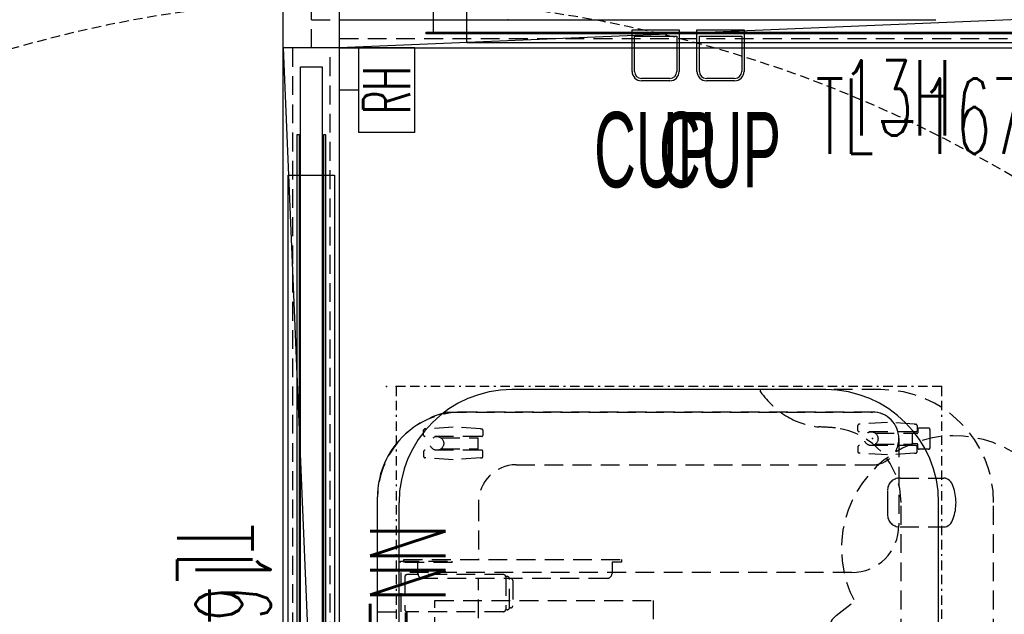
# Model space of a CAD drawing. Header units: inches. Extents: x -44 to 557, y -127 to 150.
# Tile 4 of 250: x 0 to 53, y -19 to 13. Entities that reach past the tile are written whole.
import ezdxf
from ezdxf.enums import TextEntityAlignment as Align

# ---------------------------------------------------------------- set-up
doc = ezdxf.new("R2010")
doc.units = ezdxf.units.IN
doc.header["$MEASUREMENT"] = 0
doc.linetypes.add('BORDER', pattern=[1.75, 0.5, -0.25, 0.5, -0.25, 0, -0.25])
doc.linetypes.add('DASHEDX2', pattern=[1.5, 1, -0.5])
for name, color, linetype in [('A-FURN-3-ECHO-SCREEN', 96, 'Continuous'), ('A-FURN-P-COMP', 86, 'Continuous'), ('A-FURN-P-COMP-TEXT2', 86, 'Continuous'), ('A-FURN-P-PNLS', 5, 'Continuous'), ('A-FURN-P-PNLS-ACCESS', 4, 'Continuous'), ('A-FURN-P-PNLS-CON', 104, 'Continuous'), ('A-FURN-P-PNLS-CON-SYMBOL', 104, 'Continuous'), ('A-FURN-P-PNLS-CON-TEXT2', 104, 'Continuous'), ('A-FURN-P-PNLS-CON-TEXT3', 104, 'Continuous'), ('A-FURN-P-PNLS-POWR', 230, 'Continuous'), ('A-FURN-P-PNLS-TEXT2', 5, 'Continuous'), ('A-FURN-P-PNLS-TEXT3', 4, 'Continuous'), ('A-FURN-P-PNLS-TEXT4', 4, 'Continuous'), ('A-FURN-P-TABLE', 3, 'Continuous'), ('A-FURN-P-TABLE-BORDER', 2, 'Continuous'), ('A-FURN-P-TABLE-EXTENDED-HEIGHT', 3, 'Continuous'), ('A-FURN-P-TABLE-SUPPORT', 202, 'Continuous'), ('A-FURN-P-TABLE-SWING', 3, 'Continuous'), ('A-FURN-P-TEXT_UTEXT', 7, 'Continuous'), ('A-FURN-P-WKSF-ACC', 202, 'Continuous'), ('PSATTR', 7, 'Continuous')]:
    doc.layers.add(name, color=color, linetype=linetype)
doc.styles.add('0', font='TXT.SHX')
doc.styles.add('CAD_FNT', font='TXT.SHX', dxfattribs={"width": 0.6})
doc.styles.add('PMSymText', font='txt.shx', dxfattribs={"width": 0.65})
doc.styles.get("Standard").update_dxf_attribs({"font": 'arial.ttf'})

# ---------------------------------------------------------------- blocks, each defined once
blk = doc.blocks.new('VZFF1-XX72-EBB-2D')
at = {"layer": 'A-FURN-P-PNLS'}
for q in [(0, 3), (72, 0)]:
    blk.add_line((0, 0), q, dxfattribs=at)
blk.add_point((0, 0), dxfattribs=at)
at = {"layer": 'A-FURN-P-PNLS-POWR'}
blk.add_line((0, 1.5), (31.685, 1.5), dxfattribs=at)
blk.add_point((8.95, 1.5), dxfattribs=at)
at = {"layer": 'A-FURN-P-PNLS-TEXT2', "style": 'CAD_FNT', "width": 0.55, "flags": 8}
blk.add_attdef('ITEXT2', text='', height=6, dxfattribs=at).set_placement((36, 9.699), align=Align.MIDDLE_CENTER)
at = {"layer": 'A-FURN-P-PNLS-TEXT3', "style": 'CAD_FNT', "width": 0.55, "flags": 8}
blk.add_attdef('ITEXT3', text='', height=2.5, dxfattribs=at).set_placement((69.754, -2.5), align=Align.MIDDLE_CENTER)
at = {"layer": 'A-FURN-P-PNLS-TEXT4', "style": 'CAD_FNT', "width": 0.55, "flags": 8}
blk.add_attdef('ITEXT4', text='', height=2.5, rotation=180, dxfattribs=at).set_placement((2.246, 5.5), align=Align.MIDDLE_CENTER)
at = {"layer": 'A-FURN-P-TEXT_UTEXT', "style": 'PMSymText', "width": 0.65, "flags": 8}
for tag, p in [('PSUT1', (35.703, -10)), ('PSUT3', (35.703, -22))]:
    blk.add_attdef(tag, text='', height=4, dxfattribs=at).set_placement(p, align=Align.CENTER)
at = {"layer": 'A-FURN-P-TEXT_UTEXT', "style": 'PMSymText', "width": 0.65}
blk.add_attdef('PSUT2', text='', height=4, dxfattribs=at).set_placement((35.703, -16), align=Align.CENTER)
at = {"layer": 'PSATTR', "flags": 1}
for tag in ['PSON', 'PSMC', 'PSDH', 'PSPN', 'PSQT', 'PSEC', 'PST5', 'PST4', 'PST3', 'PST2', 'PST1']:
    blk.add_attdef(tag, text='', height=1, dxfattribs=at).set_placement((0, 0), align=Align.TOP_CENTER)
blk = doc.blocks.new('VZFF1-XX72-BN-2D')
at = {"layer": 'A-FURN-P-PNLS'}
for p, q in [((0, 3), (72, 3)), ((72, 0), (72, 3)), ((0, 0), (72, 0))]:
    blk.add_line(p, q, dxfattribs=at)
for p in [(72, 3), (72, 0)]:
    blk.add_point(p, dxfattribs=at)
at = {"layer": 'A-FURN-P-PNLS-ACCESS'}
for p, q in [((69.754, -1), (69.754, 0)), ((67.504, -4), (67.504, -1)), ((72.004, -1), (67.504, -1)), ((72.004, -4), (72.004, -1)), ((67.504, -4), (72.004, -4))]:
    blk.add_line(p, q, dxfattribs=at)
at = {"layer": 'A-FURN-P-PNLS-TEXT2', "style": 'CAD_FNT', "width": 0.55, "flags": 8}
blk.add_attdef('ITEXT2', text='', height=6, dxfattribs=at).set_placement((36, 9.699), align=Align.MIDDLE_CENTER)
at = {"layer": 'A-FURN-P-PNLS-TEXT3', "style": 'CAD_FNT', "width": 0.55, "flags": 8}
blk.add_attdef('ITEXT3', text='', height=2.5, dxfattribs=at).set_placement((69.754, -2.5), align=Align.MIDDLE_CENTER)
at = {"layer": 'A-FURN-P-TEXT_UTEXT', "style": 'PMSymText', "width": 0.65, "flags": 8}
for tag, p in [('PSUT1', (35.702, -10)), ('PSUT3', (35.702, -22))]:
    blk.add_attdef(tag, text='', height=4, dxfattribs=at).set_placement(p, align=Align.CENTER)
at = {"layer": 'A-FURN-P-TEXT_UTEXT', "style": 'PMSymText', "width": 0.65}
blk.add_attdef('PSUT2', text='', height=4, dxfattribs=at).set_placement((35.702, -16), align=Align.CENTER)
at = {"layer": 'PSATTR', "flags": 1}
for tag in ['PSON', 'PSMC', 'PSDH', 'PSPN', 'PSQT', 'PSEC', 'PST5', 'PST4', 'PST3', 'PST2', 'PST1']:
    blk.add_attdef(tag, text='', height=1, dxfattribs=at).set_placement((0, 0), align=Align.TOP_CENTER)
blk = doc.blocks.new('VZTI-XX72-NN-2D')
at = {"layer": 'A-FURN-P-PNLS', "linetype": 'DASHEDX2'}
blk.add_line((0, 0.5), (72, 0.5), dxfattribs=at)
at = {"layer": 'A-FURN-P-PNLS'}
for p in [(0, 0), (72, 0)]:
    blk.add_point(p, dxfattribs=at)
at = {"layer": 'A-FURN-P-PNLS-TEXT2', "style": 'CAD_FNT', "width": 0.55, "flags": 8}
blk.add_attdef('ITEXT2', text='', height=4, dxfattribs=at).set_placement((36, -1.625), align=Align.TOP_CENTER)
at = {"layer": 'A-FURN-P-TEXT_UTEXT', "style": 'PMSymText', "width": 0.65, "flags": 8}
for tag, p in [('PSUT1', (34.989, -11.626)), ('PSUT3', (34.989, -23.626))]:
    blk.add_attdef(tag, text='', height=4, dxfattribs=at).set_placement(p, align=Align.CENTER)
at = {"layer": 'A-FURN-P-TEXT_UTEXT', "style": 'PMSymText', "width": 0.65}
blk.add_attdef('PSUT2', text='', height=4, dxfattribs=at).set_placement((34.989, -17.626), align=Align.CENTER)
at = {"layer": 'PSATTR', "flags": 1}
for tag in ['PSON', 'PSMC', 'PSDH', 'PSPN', 'PSQT', 'PSEC', 'PST5', 'PST4', 'PST3', 'PST2', 'PST1']:
    blk.add_attdef(tag, text='', height=1, dxfattribs=at).set_placement((0, 0), align=Align.TOP_CENTER)
blk = doc.blocks.new('VZCT-XX00-P-2D')
at = {"layer": 'A-FURN-P-PNLS-CON'}
for p, q in [((0, 0), (0, 3)), ((0, 3), (3, 3)), ((3, 0), (3, 3)), ((0, 0), (3, 0))]:
    blk.add_line(p, q, dxfattribs=at)
at = {"layer": 'A-FURN-P-PNLS-CON', "linetype": 'DASHEDX2'}
for p, q in [((0, 1.5), (3, 1.5)), ((1.5, 1.5), (1.5, 0))]:
    blk.add_line(p, q, dxfattribs=at)
at = {"layer": 'A-FURN-P-PNLS-CON'}
for p in [(0, 3), (3, 3), (0, 0), (3, 0)]:
    blk.add_point(p, dxfattribs=at)
at = {"layer": 'A-FURN-P-PNLS-CON-SYMBOL'}
for p, q in [((-2.137, 37.341), (-7.28, 32.198)), ((5.137, 37.341), (-2.137, 37.341)), ((10.28, 32.198), (5.137, 37.341)), ((-7.28, 32.198), (-7.28, 24.924)), ((10.28, 24.924), (10.28, 32.198)), ((-7.28, 28.561), (10.28, 28.561)), ((-7.28, 24.924), (-2.137, 19.78)), ((5.137, 19.78), (10.28, 24.924)), ((-2.137, 19.78), (5.137, 19.78))]:
    blk.add_line(p, q, dxfattribs=at)
at = {"layer": 'A-FURN-P-PNLS-CON-TEXT2', "style": 'CAD_FNT', "width": 0.55, "flags": 8}
blk.add_attdef('ITEXT2', text='', height=4, dxfattribs=at).set_placement((1.5, 31.561), align=Align.MIDDLE_CENTER)
at = {"layer": 'A-FURN-P-PNLS-CON-TEXT3', "style": 'CAD_FNT', "width": 0.55, "flags": 8}
blk.add_attdef('ITEXT3', text='', height=4, dxfattribs=at).set_placement((1.5, 25.561), align=Align.MIDDLE_CENTER)
at = {"layer": 'A-FURN-P-TEXT_UTEXT', "style": 'PMSymText', "width": 0.65, "flags": 8}
for tag, p in [('PSUT1', (1.5, -7.297)), ('PSUT3', (1.5, -19.297))]:
    blk.add_attdef(tag, text='', height=4, dxfattribs=at).set_placement(p, align=Align.CENTER)
at = {"layer": 'A-FURN-P-TEXT_UTEXT', "style": 'PMSymText', "width": 0.65}
blk.add_attdef('PSUT2', text='', height=4, dxfattribs=at).set_placement((1.5, -13.297), align=Align.CENTER)
at = {"layer": 'PSATTR', "flags": 1}
for tag in ['PSON', 'PSMC', 'PSDH', 'PSPN', 'PSQT', 'PSEC', 'PST5', 'PST4', 'PST3', 'PST2', 'PST1']:
    blk.add_attdef(tag, text='', height=1, dxfattribs=at).set_placement((0, 0), align=Align.TOP_CENTER)
blk = doc.blocks.new('VZCC-0072-X-2D')
at = {"layer": 'A-FURN-P-PNLS'}
blk.add_line((72, 3), (0, 0), dxfattribs=at)
for p in [(72, 3), (0, 0), (72, 0)]:
    blk.add_point(p, dxfattribs=at)
at = {"layer": 'A-FURN-P-PNLS-TEXT2', "style": '0', "width": 0.55, "flags": 8}
blk.add_attdef('ITEXT2', text='', height=4, dxfattribs=at).set_placement((35.641, 10.508), align=Align.BOTTOM_CENTER)
at = {"layer": 'A-FURN-P-TEXT_UTEXT', "style": 'PMSymText', "width": 0.65, "flags": 8}
for tag, p in [('PSUT1', (34.989, -7.297)), ('PSUT3', (34.989, -19.297))]:
    blk.add_attdef(tag, text='', height=4, dxfattribs=at).set_placement(p, align=Align.CENTER)
at = {"layer": 'A-FURN-P-TEXT_UTEXT', "style": 'PMSymText', "width": 0.65}
blk.add_attdef('PSUT2', text='', height=4, dxfattribs=at).set_placement((34.989, -13.297), align=Align.CENTER)
at = {"layer": 'PSATTR', "flags": 1}
for tag in ['PSON', 'PSMC', 'PSDH', 'PSPN', 'PSQT', 'PSEC', 'PST5', 'PST4', 'PST3', 'PST2', 'PST1']:
    blk.add_attdef(tag, text='', height=1, dxfattribs=at).set_placement((0, 0), align=Align.TOP_CENTER)
blk = doc.blocks.new('TFPA-2954-LJSTCUNN-2D')
at = {"layer": 'A-FURN-P-TABLE'}
for p, q in [((33.089, -0.16), (47.84, -0.16)), ((53.84, -22.84), (53.84, -6.16)), ((6.16, -28.84), (47.84, -28.84))]:
    blk.add_line(p, q, dxfattribs=at)
at = {"layer": 'A-FURN-P-TABLE', "linetype": 'DASHEDX2'}
for p, q in [((53.722, -19.376, 0), (53.84, -19.376, 0)), ((6.16, -26.84), (47.84, -26.84))]:
    blk.add_line(p, q, dxfattribs=at)
at = {"layer": 'A-FURN-P-TABLE'}
for centre, start, end in [((47.84, -6.16), 0, 90), ((47.84, -22.84), 270, 0)]:
    blk.add_arc(centre, 6, start, end, dxfattribs=at)
at = {"layer": 'A-FURN-P-TABLE', "linetype": 'DASHEDX2'}
for centre, radius, start, end in [((56.542, -23.322, 0), 4.85, 125.5581, 148.9755), ((55.948, -22.874, 0), 4.11, 150.0446, 174.4443), ((36.168, -22.031), 15.695, 355.1809, 358.3727), ((47.833, -22.832), 4.008, 270.1009, 352.5841)]:
    blk.add_arc(centre, radius, start, end, dxfattribs=at)
at = {"layer": 'A-FURN-P-TABLE'}
for p in [(54, 0), (51.244, -25.326), (54, -29)]:
    blk.add_point(p, dxfattribs=at)
at = {"layer": 'A-FURN-P-TABLE-BORDER', "linetype": 'BORDER'}
for p, q in [((54, 0), (0, 0)), ((54, -29), (54, 0)), ((54, -29), (0, -29))]:
    blk.add_line(p, q, dxfattribs=at)
at = {"layer": 'A-FURN-P-TABLE-EXTENDED-HEIGHT', "linetype": 'DASHEDX2'}
for p, q in [((53.84, -25.765), (53.84, -22.84)), ((6.16, -31.765), (47.84, -31.765))]:
    blk.add_line(p, q, dxfattribs=at)
blk.add_arc((47.84, -25.765), 6, 270, 0, dxfattribs=at)
at = {"layer": 'A-FURN-P-TABLE-SUPPORT'}
for p, q in [((5.856, 0.987), (48.144, 0.987)), ((48.47, -26.117), (47.21, -26.117)), ((46.541, -28.777), (46.541, -29.119))]:
    blk.add_line(p, q, dxfattribs=at)
at = {"layer": 'A-FURN-P-TABLE-SUPPORT', "linetype": 'DASHEDX2'}
for p, q in [((43.888, -0.469), (42.156, -0.469)), ((44.676, -1.16), (44.676, -0.41)), ((44.676, -0.41), (44.81, -0.41)), ((44.81, -0.41), (44.81, -11.98)), ((42.038, -5.709), (42.038, -0.587)), ((44.006, -5.709), (44.006, -0.587)), ((43.81, -11.23), (43.81, -1.41)), ((44.06, -1.16), (44.676, -1.16)), ((50.215, -1.59), (50.215, -1.525)), ((50.559, -1.465), (50.275, -1.465)), ((50.619, -4.555), (50.619, -1.525)), ((51.347, -4.555), (51.347, -1.525)), ((51.407, -1.465), (51.691, -1.465)), ((51.751, -1.59), (51.751, -1.525)), ((50.117, -3.04), (50.215, -1.59)), ((51.849, -3.04), (51.751, -1.59)), ((50.691, -2.391), (50.691, -4.365)), ((51.274, -2.391), (51.275, -4.365)), ((50.215, -4.485), (50.117, -3.04)), ((51.751, -4.485), (51.849, -3.04)), ((52.644, -25.326), (52.644, -3.513)), ((10.19, -4.383), (43.809, -4.383)), ((47.844, -4.383), (44.811, -4.383)), ((50.215, -4.485), (50.215, -4.555)), ((50.275, -4.615), (50.559, -4.615)), ((50.691, -4.365), (51.275, -4.365)), ((51.691, -4.615), (51.407, -4.615)), ((51.751, -4.485), (51.751, -4.555)), ((42.136, -5.91), (42.136, -5.825)), ((43.888, -5.827), (42.156, -5.827)), ((42.234, -6.085), (42.234, -6.026)), ((42.254, -6.028), (43.79, -6.028)), ((43.691, -6.202), (42.352, -6.202)), ((43.809, -6.085), (43.809, -6.026)), ((43.908, -5.91), (43.908, -5.825)), ((49.844, -6.383), (49.844, -25.326)), ((44.676, -11.48), (44.06, -11.48)), ((44.676, -11.98), (44.676, -11.48)), ((44.81, -11.98), (44.676, -11.98)), ((50.809, -24.546), (50.525, -24.546)), ((51.657, -24.546), (51.941, -24.546)), ((50.367, -26.121), (50.465, -24.671)), ((50.465, -24.671), (50.465, -24.606)), ((50.869, -27.636), (50.869, -24.606)), ((51.597, -27.636), (51.597, -24.606)), ((52.001, -24.671), (52.001, -24.606)), ((52.099, -26.121), (52.001, -24.671)), ((50.941, -25.472), (50.941, -27.446)), ((51.524, -25.472), (51.525, -27.446)), ((50.465, -27.566), (50.367, -26.121)), ((52.001, -27.566), (52.099, -26.121)), ((46.541, -26.787), (46.541, -28.777)), ((49.139, -26.787), (49.139, -28.777)), ((50.465, -27.566), (50.465, -27.636)), ((50.525, -27.696), (50.809, -27.696)), ((50.746, -27.73), (50.927, -27.73)), ((50.941, -27.446), (51.525, -27.446)), ((50.957, -27.7), (50.957, -27.446)), ((51.509, -27.7), (51.509, -27.446)), ((51.721, -27.73), (51.539, -27.73)), ((51.941, -27.696), (51.657, -27.696)), ((52.001, -27.566), (52.001, -27.636)), ((50.671, -28.305), (50.671, -27.805)), ((51.796, -28.305), (51.796, -27.805)), ((49.139, -28.777), (49.139, -29.119)), ((51.721, -28.38), (50.734, -28.38))]:
    blk.add_line(p, q, dxfattribs=at)
for centre in [(50.983, -2.174), (51.233, -25.255)]:
    blk.add_circle(centre, 0.364, dxfattribs=at)
at = {"layer": 'A-FURN-P-TABLE-SUPPORT'}
for centre, radius, start, end in [((48.147, -3.501), 4.488, 48.1114, 90.0367), ((46.985, -29.11), 0.444, 181.0798, 223.2644), ((48.695, -29.11), 0.444, 316.7356, 358.9202), ((47.22, -28.892), 0.765, 223.1197, 252.2042), ((47.851, -27.103), 2.662, 251.0522, 269.8183), ((47.829, -27.102), 2.663, 270.2797, 288.9466), ((48.46, -28.892), 0.765, 287.7958, 316.8803)]:
    blk.add_arc(centre, radius, start, end, dxfattribs=at)
at = {"layer": 'A-FURN-P-TABLE-SUPPORT', "linetype": 'DASHEDX2'}
for centre, radius, start, end in [((42.155, -0.587), 0.118, 89.7865, 179.7849), ((43.888, -0.587), 0.118, 0.2151, 90.2135), ((48.151, -3.512), 4.493, 359.9832, 48.2407), ((44.06, -1.41), 0.25, 90, 180), ((50.31, -1.56), 0.101, 110.1785, 159.812), ((50.54, -1.544), 0.081, 13.4055, 76.5945), ((51.426, -1.544), 0.081, 103.4055, 166.5945), ((51.656, -1.56), 0.101, 20.188, 69.8215), ((47.844, -6.383), 2, 0, 90), ((50.31, -4.521), 0.101, 200.188, 249.8215), ((50.54, -4.537), 0.081, 283.4055, 346.5945), ((51.426, -4.537), 0.081, 193.4055, 256.5945), ((51.656, -4.521), 0.101, 290.1785, 339.812), ((42.155, -5.709), 0.118, 180.2151, 270.2135), ((43.888, -5.709), 0.118, 269.7865, 359.7849), ((42.254, -5.91), 0.118, 180.2151, 270.2135), ((42.352, -6.084), 0.118, 180.2151, 270.2135), ((43.692, -6.084), 0.118, 269.7865, 359.7849), ((43.79, -5.91), 0.118, 269.7865, 359.7849), ((44.06, -11.23), 0.25, 180, 270), ((50.56, -24.641), 0.101, 110.1785, 159.812), ((50.79, -24.625), 0.081, 13.4055, 76.5945), ((51.676, -24.625), 0.081, 103.4055, 166.5945), ((51.906, -24.641), 0.101, 20.188, 69.8215), ((51.244, -25.326), 1.4, 180, 0), ((47.21, -26.787), 0.669, 90.0022, 179.9978), ((48.47, -26.787), 0.669, 0.0022, 89.9978), ((50.56, -27.602), 0.101, 200.188, 249.8215), ((50.746, -27.805), 0.075, 90, 180), ((50.79, -27.618), 0.081, 283.4055, 346.5945), ((50.927, -27.7), 0.03, 269.9997, 0.0001), ((51.539, -27.7), 0.03, 179.9999, 270.0003), ((51.676, -27.618), 0.081, 193.4055, 256.5945), ((51.721, -27.805), 0.075, 0, 90), ((51.906, -27.602), 0.101, 290.1785, 339.812), ((50.746, -28.305), 0.075, 180, 270), ((51.721, -28.305), 0.075, 270, 0)]:
    blk.add_arc(centre, radius, start, end, dxfattribs=at)
at = {"layer": 'A-FURN-P-TEXT_UTEXT', "style": 'PMSymText', "width": 0.65, "flags": 8}
for tag, p in [('PSUT1', (25.991, -37.765)), ('PSUT3', (25.991, -49.765))]:
    blk.add_attdef(tag, text='', height=4, dxfattribs=at).set_placement(p, align=Align.CENTER)
at = {"layer": 'A-FURN-P-TEXT_UTEXT', "style": 'PMSymText', "width": 0.65}
blk.add_attdef('PSUT2', text='', height=4, dxfattribs=at).set_placement((25.991, -43.765), align=Align.CENTER)
at = {"layer": 'PSATTR', "flags": 1}
for tag in ['PSON', 'PSMC', 'PSDH', 'PSPN', 'PSQT', 'PSEC', 'PST5', 'PST4', 'PST3', 'PST2', 'PST1']:
    blk.add_attdef(tag, text='', height=1, dxfattribs=at).set_placement((0, 0), align=Align.TOP_CENTER)
blk = doc.blocks.new('STUP-XX54-FPLXUC-2D')
at = {"layer": 'A-FURN-3-ECHO-SCREEN'}
for p in [(54, 0.5), (54, 0)]:
    blk.add_point(p, dxfattribs=at)
at = {"layer": 'A-FURN-P-COMP-TEXT2', "width": 0.55, "flags": 8}
blk.add_attdef('ITEXT2', text='', height=4, dxfattribs=at).set_placement((8.396, -12.791), align=Align.MIDDLE_CENTER)
at = {"layer": 'A-FURN-P-TEXT_UTEXT', "style": 'PMSymText', "width": 0.65, "flags": 8}
for tag, p in [('PSUT1', (25.992, -27.342)), ('PSUT3', (25.992, -39.342))]:
    blk.add_attdef(tag, text='', height=4, dxfattribs=at).set_placement(p, align=Align.CENTER)
at = {"layer": 'A-FURN-P-TEXT_UTEXT', "style": 'PMSymText', "width": 0.65}
blk.add_attdef('PSUT2', text='', height=4, dxfattribs=at).set_placement((25.992, -33.342), align=Align.CENTER)
at = {"layer": 'PSATTR', "flags": 1}
for tag in ['PSON', 'PSMC', 'PSDH', 'PSPN', 'PSQT', 'PSEC', 'PST5', 'PST4', 'PST3', 'PST2', 'PST1']:
    blk.add_attdef(tag, text='', height=1, dxfattribs=at).set_placement((0, 0), align=Align.TOP_CENTER)
blk = doc.blocks.new('STUC-XX72-FRZ-2D')
at = {"layer": 'A-FURN-P-WKSF-ACC'}
for p, q in [((6.763, -0.264), (65.237, -0.264)), ((6.763, -2.736), (6.763, -0.264)), ((1, -0.924), (71, -0.924)), ((1, -2.076), (1, -0.924)), ((4.597, -0.753), (67.403, -0.753)), ((4.597, -0.842), (4.597, -0.753)), ((67.403, -0.842), (4.597, -0.842)), ((71, -2.076), (1, -2.076)), ((4.597, -2.158), (67.403, -2.158)), ((4.597, -2.247), (4.597, -2.158)), ((67.403, -2.247), (4.597, -2.247)), ((65.237, -2.736), (6.763, -2.736))]:
    blk.add_line(p, q, dxfattribs=at)
at = {"layer": 'A-FURN-P-WKSF-ACC', "linetype": 'DASHEDX2'}
for p in [(0, 0), (0, -3)]:
    blk.add_point(p, dxfattribs=at)
at = {"layer": 'A-FURN-P-COMP-TEXT2', "style": '0', "width": 0.55, "flags": 8}
blk.add_attdef('ITEXT2', text='', height=4, dxfattribs=at).set_placement((29.623, -5.658), align=Align.MIDDLE_CENTER)
at = {"layer": 'A-FURN-P-TEXT_UTEXT', "style": 'PMSymText', "width": 0.65, "flags": 8}
for tag, p in [('PSUT1', (34.988, -13.738)), ('PSUT3', (34.988, -25.738))]:
    blk.add_attdef(tag, text='', height=4, dxfattribs=at).set_placement(p, align=Align.CENTER)
at = {"layer": 'A-FURN-P-TEXT_UTEXT', "style": 'PMSymText', "width": 0.65}
blk.add_attdef('PSUT2', text='', height=4, dxfattribs=at).set_placement((34.988, -19.738), align=Align.CENTER)
at = {"layer": 'PSATTR', "flags": 1}
for tag in ['PSON', 'PSMC', 'PSDH', 'PSPN', 'PSQT', 'PSEC', 'PST5', 'PST4', 'PST3', 'PST2', 'PST1']:
    blk.add_attdef(tag, text='', height=1, dxfattribs=at).set_placement((0, 0), align=Align.TOP_CENTER)
blk = doc.blocks.new('STUC-XX72-PNZ-2D')
at = {"layer": 'A-FURN-P-WKSF-ACC'}
for p, q in [((6.763, -2.736), (6.763, -0.264)), ((4.974, -0.842), (4.974, -2.158)), ((4.597, -2.158), (67.403, -2.158)), ((4.597, -2.247), (4.597, -2.158)), ((67.403, -2.247), (4.597, -2.247)), ((65.237, -2.736), (6.763, -2.736))]:
    blk.add_line(p, q, dxfattribs=at)
at = {"layer": 'A-FURN-P-WKSF-ACC', "linetype": 'DASHEDX2'}
blk.add_point((0, -3), dxfattribs=at)
at = {"layer": 'A-FURN-P-COMP-TEXT2', "style": '0', "width": 0.55, "flags": 8}
blk.add_attdef('ITEXT2', text='', height=4, dxfattribs=at).set_placement((29.623, -5.658), align=Align.MIDDLE_CENTER)
at = {"layer": 'A-FURN-P-TEXT_UTEXT', "style": 'PMSymText', "width": 0.65, "flags": 8}
for tag, p in [('PSUT1', (34.991, -13.738)), ('PSUT3', (34.991, -25.738))]:
    blk.add_attdef(tag, text='', height=4, dxfattribs=at).set_placement(p, align=Align.CENTER)
at = {"layer": 'A-FURN-P-TEXT_UTEXT', "style": 'PMSymText', "width": 0.65}
blk.add_attdef('PSUT2', text='', height=4, dxfattribs=at).set_placement((34.991, -19.738), align=Align.CENTER)
at = {"layer": 'PSATTR', "flags": 1}
for tag in ['PSON', 'PSMC', 'PSDH', 'PSPN', 'PSQT', 'PSEC', 'PST5', 'PST4', 'PST3', 'PST2', 'PST1']:
    blk.add_attdef(tag, text='', height=1, dxfattribs=at).set_placement((0, 0), align=Align.TOP_CENTER)
blk = doc.blocks.new('KUTC-0000-H-2D')
at = {"layer": 'A-FURN-P-COMP'}
for p, q in [((0, 0.214), (2.5, 0.214)), ((0, -2), (0, 0.214)), ((2.5, 0.214), (2.5, -2)), ((0.125, -0.125), (2.375, -0.125)), ((0.125, -2), (0.125, -0.125)), ((2.375, -0.125), (2.375, -2)), ((2, -2.375), (0.5, -2.375)), ((2, -2.5), (0.5, -2.5))]:
    blk.add_line(p, q, dxfattribs=at)
for centre, radius, start, end in [((0.5, -2), 0.5, 180, 270), ((0.5, -2), 0.375, 180, 270), ((2, -2), 0.5, 270, 0), ((2, -2), 0.375, 270, 0)]:
    blk.add_arc(centre, radius, start, end, dxfattribs=at)
for p in [(0, 0), (2.5, 0)]:
    blk.add_point(p, dxfattribs=at)
at = {"layer": 'A-FURN-P-COMP-TEXT2', "width": 0.55, "flags": 8}
blk.add_attdef('ITEXT2', text='', height=4, dxfattribs=at).set_placement((1.222, -6.16), align=Align.MIDDLE_CENTER)
at = {"layer": 'A-FURN-P-TEXT_UTEXT', "style": 'PMSymText', "width": 0.65, "flags": 8}
for tag, p in [('PSUT1', (1.222, -15.346)), ('PSUT3', (1.222, -27.346))]:
    blk.add_attdef(tag, text='', height=4, dxfattribs=at).set_placement(p, align=Align.CENTER)
at = {"layer": 'A-FURN-P-TEXT_UTEXT', "style": 'PMSymText', "width": 0.65}
blk.add_attdef('PSUT2', text='', height=4, dxfattribs=at).set_placement((1.222, -21.346), align=Align.CENTER)
at = {"layer": 'PSATTR', "flags": 1}
for tag in ['PSON', 'PSMC', 'PSDH', 'PSPN', 'PSQT', 'PSEC', 'PST5', 'PST4', 'PST3', 'PST2', 'PST1']:
    blk.add_attdef(tag, text='', height=1, dxfattribs=at).set_placement((0, 0), align=Align.TOP_CENTER)
blk = doc.blocks.new('ETAW-1000-PT-R-2D')
at = {"layer": 'A-FURN-P-TABLE', "linetype": 'DASHEDX2'}
for p, q in [((0.681, -2.488), (0.681, 0.274)), ((0.681, 0.274), (0.756, 0.274)), ((0.756, 0.274), (0.756, -2.488)), ((0.681, -2.488), (0.756, -2.488))]:
    blk.add_line(p, q, dxfattribs=at)
blk.add_point((0, 0), dxfattribs=at)
at = {"layer": 'A-FURN-P-TEXT_UTEXT', "style": 'PMSymText', "width": 0.65, "flags": 8}
for tag, p in [('PSUT1', (-0.637, -16.21)), ('PSUT3', (-0.637, -28.21))]:
    blk.add_attdef(tag, text='', height=4, dxfattribs=at).set_placement(p, align=Align.CENTER)
at = {"layer": 'A-FURN-P-TEXT_UTEXT', "style": 'PMSymText', "width": 0.65}
blk.add_attdef('PSUT2', text='', height=4, dxfattribs=at).set_placement((-0.637, -22.21), align=Align.CENTER)
at = {"layer": 'PSATTR', "flags": 1}
for tag in ['PSON', 'PSMC', 'PSDH', 'PSPN', 'PSQT', 'PSEC', 'PST5', 'PST4', 'PST3', 'PST2', 'PST1']:
    blk.add_attdef(tag, text='', height=1, dxfattribs=at).set_placement((0, 0), align=Align.TOP_CENTER)
blk = doc.blocks.new('AUTG-0154-P-2D')
at = {"layer": 'A-FURN-P-TABLE', "linetype": 'DASHEDX2'}
for p in [(54, 0), (54, -29)]:
    blk.add_point(p, dxfattribs=at)
at = {"layer": 'A-FURN-P-TEXT_UTEXT', "style": 'PMSymText', "width": 0.65, "flags": 8}
for tag, p in [('PSUT1', (25.992, -35.004)), ('PSUT3', (25.992, -47.004))]:
    blk.add_attdef(tag, text='', height=4, dxfattribs=at).set_placement(p, align=Align.CENTER)
at = {"layer": 'A-FURN-P-TEXT_UTEXT', "style": 'PMSymText', "width": 0.65}
blk.add_attdef('PSUT2', text='', height=4, dxfattribs=at).set_placement((25.992, -41.004), align=Align.CENTER)
at = {"layer": 'PSATTR', "flags": 1}
for tag in ['PSON', 'PSMC', 'PSDH', 'PSPN', 'PSQT', 'PSEC', 'PST5', 'PST4', 'PST3', 'PST2', 'PST1']:
    blk.add_attdef(tag, text='', height=1, dxfattribs=at).set_placement((0, 0), align=Align.TOP_CENTER)
blk = doc.blocks.new('ATWT-0254-ZRN-2D')
at = {"layer": 'A-FURN-P-TABLE-SWING', "linetype": 'DASHEDX2', "ltscale": 0.5}
blk.add_arc((1.31, -2.357), 67.628, 24.19884, 247.14298, dxfattribs=at)
at = {"layer": 'A-FURN-P-TEXT_UTEXT', "style": 'PMSymText', "width": 0.65, "flags": 8}
for tag, p in [('PSUT1', (0.13, -70.68)), ('PSUT3', (0.13, -82.68))]:
    blk.add_attdef(tag, text='', height=4, dxfattribs=at).set_placement(p, align=Align.CENTER)
at = {"layer": 'A-FURN-P-TEXT_UTEXT', "style": 'PMSymText', "width": 0.65}
blk.add_attdef('PSUT2', text='', height=4, dxfattribs=at).set_placement((0.13, -76.68), align=Align.CENTER)
at = {"layer": 'PSATTR', "flags": 1}
for tag in ['PSON', 'PSMC', 'PSDH', 'PSPN', 'PSQT', 'PSEC', 'PST5', 'PST4', 'PST3', 'PST2', 'PST1']:
    blk.add_attdef(tag, text='', height=1, dxfattribs=at).set_placement((0, 0), align=Align.TOP_CENTER)
blk = doc.blocks.new('ATWM-1254-ETN-C-2D')
at = {"layer": 'A-FURN-P-TABLE', "linetype": 'DASHEDX2'}
for p, q in [((-3.952, 2.315), (32.448, 2.315)), ((32.448, 2.315), (32.448, -9.283)), ((32.448, -9.283), (-3.952, -9.283))]:
    blk.add_line(p, q, dxfattribs=at)
at = {"layer": 'A-FURN-P-TEXT_UTEXT', "style": 'PMSymText', "width": 0.65, "flags": 8}
for tag, p in [('PSUT1', (14.248, -15.286)), ('PSUT3', (14.248, -27.286))]:
    blk.add_attdef(tag, text='', height=4, dxfattribs=at).set_placement(p, align=Align.CENTER)
at = {"layer": 'A-FURN-P-TEXT_UTEXT', "style": 'PMSymText', "width": 0.65}
blk.add_attdef('PSUT2', text='', height=4, dxfattribs=at).set_placement((14.248, -21.286), align=Align.CENTER)
at = {"layer": 'PSATTR', "flags": 1}
for tag in ['PSON', 'PSMC', 'PSDH', 'PSPN', 'PSQT', 'PSEC', 'PST5', 'PST4', 'PST3', 'PST2', 'PST1']:
    blk.add_attdef(tag, text='', height=1, dxfattribs=at).set_placement((0, 0), align=Align.TOP_CENTER)
blk = doc.blocks.new('ATTS-1011-PORT-2D')
at = {"layer": 'A-FURN-P-TABLE', "linetype": 'DASHEDX2'}
for p, q in [((-9.219, 26.319), (-3.1, 26.319)), ((-9.219, 26.319), (-9.219, 25.046)), ((-9.219, 25.046), (-7.123, 25.046)), ((-7.123, 1.1), (-7.123, 25.046)), ((1.4, 22.584), (1.4, 0)), ((0, -1.4), (-4.623, -1.4))]:
    blk.add_line(p, q, dxfattribs=at)
for centre, radius, start, end in [((-3.228, 21.586), 4.734, 12.17, 88.4503), ((-4.623, 1.1), 2.5, 180, 270), ((0, 0), 1.4, 270, 360)]:
    blk.add_arc(centre, radius, start, end, dxfattribs=at)
blk.add_point((0, 0), dxfattribs=at)
at = {"layer": 'A-FURN-P-TEXT_UTEXT', "style": 'PMSymText', "width": 0.65, "flags": 8}
for tag, p in [('PSUT1', (-3.6, -12.797)), ('PSUT3', (-3.6, -24.797))]:
    blk.add_attdef(tag, text='', height=4, dxfattribs=at).set_placement(p, align=Align.CENTER)
at = {"layer": 'A-FURN-P-TEXT_UTEXT', "style": 'PMSymText', "width": 0.65}
blk.add_attdef('PSUT2', text='', height=4, dxfattribs=at).set_placement((-3.6, -18.797), align=Align.CENTER)
at = {"layer": 'PSATTR', "flags": 1}
for tag in ['PSON', 'PSMC', 'PSDH', 'PSPN', 'PSQT', 'PSEC', 'PST5', 'PST4', 'PST3', 'PST2', 'PST1']:
    blk.add_attdef(tag, text='', height=1, dxfattribs=at).set_placement((0, 0), align=Align.TOP_CENTER)
blk = doc.blocks.new('ATTR-1301-L-2D')
at = {"layer": 'A-FURN-P-TABLE', "linetype": 'DASHEDX2'}
for p, q in [((-0.76, 0.1), (-0.76, -1.123)), ((1.304, 0.1), (1.304, -1.13))]:
    blk.add_line(p, q, dxfattribs=at)
for centre, radius, start, end in [((0.272, 0.1), 1.032, 0, 180), ((0.25, -7.033), 5.996, 99.6974, 79.8761)]:
    blk.add_arc(centre, radius, start, end, dxfattribs=at)
at = {"layer": 'A-FURN-P-TEXT_UTEXT', "style": 'PMSymText', "width": 0.65, "flags": 8}
for tag, p in [('PSUT1', (0.25, -19.029)), ('PSUT3', (0.25, -31.029))]:
    blk.add_attdef(tag, text='', height=4, dxfattribs=at).set_placement(p, align=Align.CENTER)
at = {"layer": 'A-FURN-P-TEXT_UTEXT', "style": 'PMSymText', "width": 0.65}
blk.add_attdef('PSUT2', text='', height=4, dxfattribs=at).set_placement((0.25, -25.029), align=Align.CENTER)
at = {"layer": 'PSATTR', "flags": 1}
for tag in ['PSON', 'PSMC', 'PSDH', 'PSPN', 'PSQT', 'PSEC', 'PST5', 'PST4', 'PST3', 'PST2', 'PST1']:
    blk.add_attdef(tag, text='', height=1, dxfattribs=at).set_placement((0, 0), align=Align.TOP_CENTER)

msp = doc.modelspace()

# ---------------------------------------------------------------- block references
for name in ['VZCC-0072-X-2D', 'VZFF1-XX72-EBB-2D']:
    msp.add_blockref(name, (17.3, 11.433))
ref = msp.add_blockref('VZCT-XX00-P-2D', (17.3, 11.433), dxfattribs=dict(rotation=90.00000000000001))
ref.add_attrib('ITEXT2', 'CT26', dxfattribs={"layer": 'A-FURN-P-PNLS-CON-TEXT2', "height": 4, "rotation": 90, "style": 'CAD_FNT', "width": 0.55}).set_placement((-14.261, 12.933), align=Align.MIDDLE_CENTER)
ref.add_attrib('ITEXT3', 'A', dxfattribs={"layer": 'A-FURN-P-PNLS-CON-TEXT3', "height": 4, "rotation": 90, "style": 'CAD_FNT', "width": 0.55}).set_placement((-8.261, 12.933), align=Align.MIDDLE_CENTER)
ref = msp.add_blockref('STUC-XX72-PNZ-2D', (17.3, 14.433))
ref.add_attrib('ITEXT2', '13H', dxfattribs={"layer": 'A-FURN-P-COMP-TEXT2', "height": 4, "style": '0', "width": 0.55}).set_placement((46.922, 8.775), align=Align.MIDDLE_CENTER)
for name, p, rotation in [('ATWT-0254-ZRN-2D', (20.976, -52.281), 270), ('VZCC-0072-X-2D', (17.3, -60.567), 90.00000000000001), ('TFPA-2954-LJSTCUNN-2D', (20.3, -60.567), 90), ('STUP-XX54-FPLXUC-2D', (20.3, -60.567), 90), ('AUTG-0154-P-2D', (20.3, -60.567), 90), ('ATTR-1301-L-2D', (44.576, -19.695), 127.9354598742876), ('ATTS-1011-PORT-2D', (45.625, -9.323), 90), ('ETAW-1000-PT-R-2D', (20.803, -16.596), 90), ('ATWM-1254-ETN-C-2D', (24.683, -50.377), 90)]:
    msp.add_blockref(name, p, dxfattribs=dict(rotation=rotation))
ref = msp.add_blockref('KUTC-0000-H-2D', (32.849, 12.185))
ref.add_attrib('ITEXT2', 'CUP', dxfattribs={"layer": 'A-FURN-P-COMP-TEXT2', "height": 4, "width": 0.55}).set_placement((34.071, 6.026), align=Align.MIDDLE_CENTER)
ref = msp.add_blockref('KUTC-0000-H-2D', (36.296, 12.185))
ref.add_attrib('ITEXT2', 'CUP', dxfattribs={"layer": 'A-FURN-P-COMP-TEXT2', "height": 4, "width": 0.55}).set_placement((37.518, 6.026), align=Align.MIDDLE_CENTER)
ref = msp.add_blockref('VZTI-XX72-NN-2D', (17.3, 11.433))
ref.add_attrib('ITEXT2', 'TL-1672-FNN', dxfattribs={"layer": 'A-FURN-P-PNLS-TEXT2', "height": 4, "style": 'CAD_FNT', "width": 0.55}).set_placement((53.3, 9.808), align=Align.TOP_CENTER)
ref = msp.add_blockref('VZFF1-XX72-BN-2D', (17.3, -60.567), dxfattribs=dict(rotation=90.00000000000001))
ref.add_attrib('ITEXT3', 'RH', dxfattribs={"layer": 'A-FURN-P-PNLS-TEXT3', "height": 2.5, "rotation": 90, "style": 'CAD_FNT', "width": 0.55}).set_placement((19.8, 9.187), align=Align.MIDDLE_CENTER)
ref = msp.add_blockref('VZTI-XX72-NN-2D', (14.3, 11.433), dxfattribs=dict(rotation=270))
ref.add_attrib('ITEXT2', 'TL-2472-FNN', dxfattribs={"layer": 'A-FURN-P-PNLS-TEXT2', "height": 4, "rotation": 270, "style": 'CAD_FNT', "width": 0.55}).set_placement((12.675, -24.567), align=Align.TOP_CENTER)
ref = msp.add_blockref('STUC-XX72-FRZ-2D', (17.3, 11.433), dxfattribs=dict(rotation=270))
ref.add_attrib('ITEXT2', '16H', dxfattribs={"layer": 'A-FURN-P-COMP-TEXT2', "height": 4, "rotation": 270, "style": '0', "width": 0.55}).set_placement((11.642, -18.19), align=Align.MIDDLE_CENTER)
ref = msp.add_blockref('VZTI-XX72-NN-2D', (17.3, -60.567), dxfattribs=dict(rotation=90.00000000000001))
ref.add_attrib('ITEXT2', 'TL-1672-FNN', dxfattribs={"layer": 'A-FURN-P-PNLS-TEXT2', "height": 4, "rotation": 90, "style": 'CAD_FNT', "width": 0.55}).set_placement((18.925, -24.567), align=Align.TOP_CENTER)

doc.saveas('drawing.dxf')
